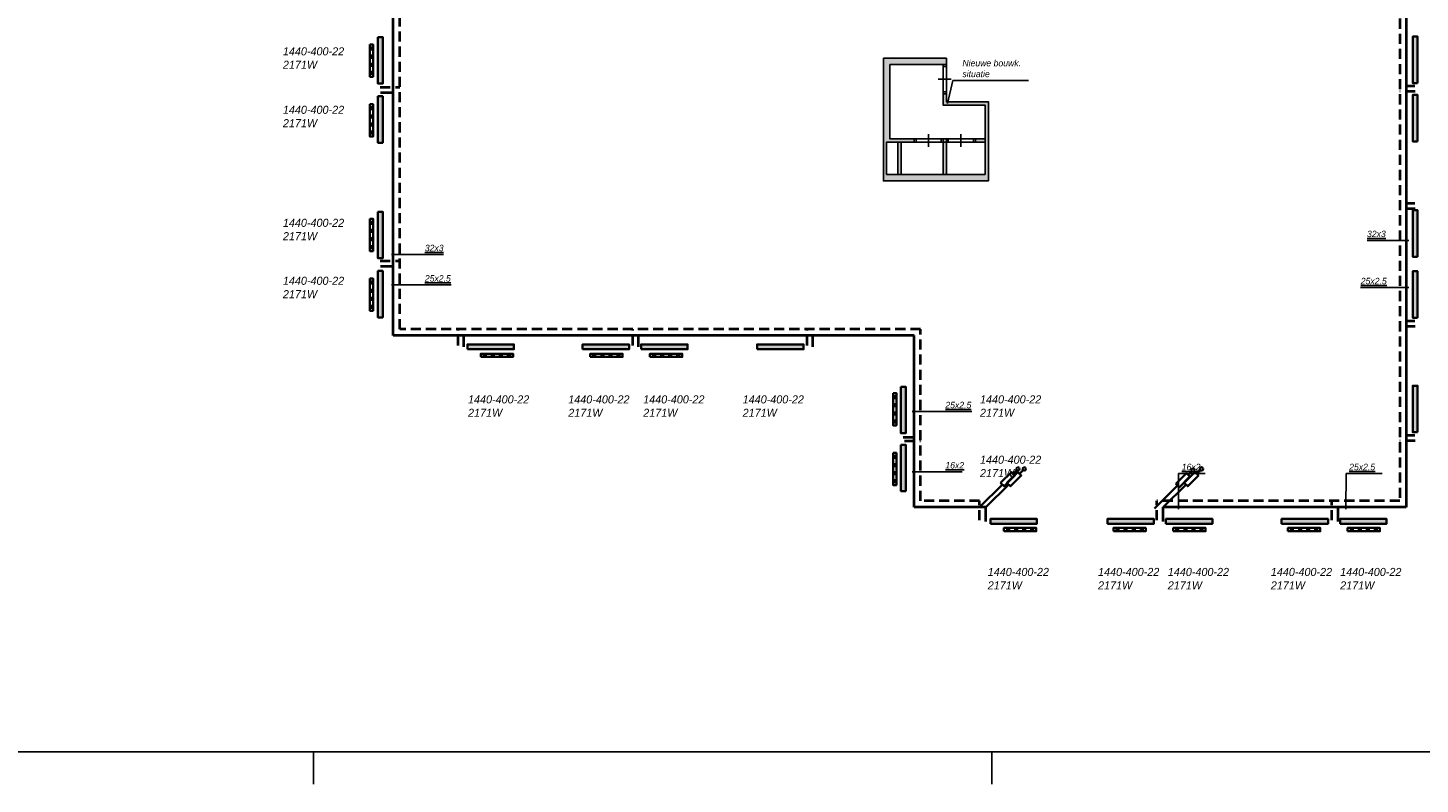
# Model space of a CAD drawing. Header units: millimetres. Extents: x -13501 to 278776, y 0 to 252300.
# Tile 73 of 132: x 195352 to 238458, y 0 to 23430. Entities that reach past the tile are written whole.
import ezdxf
from ezdxf.enums import TextEntityAlignment as Align

# ---------------------------------------------------------------- set-up
doc = ezdxf.new("R2010")
doc.units = ezdxf.units.MM
doc.header["$LTSCALE"] = 100
doc.linetypes.add('B0703', pattern=[4.6875, 3.125, -1.5625])
doc.layers.get('0').update_dxf_attribs({"linetype": 'CONTINUOUS'})
for name, color, linetype in [('Bouwkundig nieuw', 251, 'CONTINUOUS'), ('SCHERMER_KADER', 7, 'CONTINUOUS'), ('SCHERMER_ONDERHOEK', 7, 'CONTINUOUS'), ('WT-tekst', 7, 'CONTINUOUS')]:
    doc.layers.add(name, color=color, linetype=linetype)
for name, color, linetype, lineweight in [('WL56cv-groep AB-Noord-A', 72, 'CONTINUOUS', 40), ('WL56cv-groep AB-Noord-R', 72, 'B0703', 40), ('WL56cv-groep AB-Zuid-A', 5, 'CONTINUOUS', 40), ('WL56cv-groep AB-Zuid-R', 5, 'B0703', 40)]:
    doc.layers.add(name, color=color, linetype=linetype, lineweight=lineweight)
doc.layers.add('WL56cv-symbool', color=7, linetype='CONTINUOUS', lineweight=35, true_color=0x00a529)
doc.layers.add('WL57vent-symbool', color=7, linetype='CONTINUOUS', lineweight=35, true_color=0x00a529)
doc.styles.add('B-01', font='GOTHICI.TTF')
doc.styles.add('cg omega', font='GOTHICI.TTF', dxfattribs={"width": 1.32})
doc.styles.add('CG OMEGA BOLD', font='GOTHICBI.TTF', dxfattribs={"width": 1.32})
doc.dimstyles.new('schermer1-100', dxfattribs={"dimscale": 100, "dimtxt": 2, "dimasz": 2, "dimexe": 1, "dimexo": 1, "dimgap": 1, "dimtad": 1, "dimdec": 0, "dimzin": 0, "dimdsep": 46, "dimtxsty": 'B-01', "dimblk1": 'OBLIQUE', "dimblk2": 'OBLIQUE', "dimsah": 1, "dimcen": -3, "dimdle": 1, "dimclrd": 256, "dimclre": 256, "dimclrt": 256, "dimadec": 0, "dimazin": 0, "dimtfac": 0.75, "dimtdec": 0, "dimtmove": 0, "dimatfit": 1, "dimldrblk": 'NONE', "dimfxl": 1, "dimtvp": 1.5, "dimtolj": 1, "dimtzin": 0, "dimlwd": -1, "dimlwe": -1, "dimarcsym": 0})

# ---------------------------------------------------------------- blocks, each defined once
blk = doc.blocks.new('1350x840')
at = {"layer": 'SCHERMER_KADER', "color": 8, "linetype": 'Continuous'}
blk.add_line((-1316, 0), (0, 0), dxfattribs=at)
at = {"layer": 'SCHERMER_KADER', "color": 9}
for p, q in [((-620, 0), (-620, -10)), ((-410, 0), (-410, -10))]:
    blk.add_line(p, q, dxfattribs=at)
at = {"layer": 'SCHERMER_ONDERHOEK', "style": 'B-01'}
for tag, p in [('WIJZA', (-161.01, 168.4)), ('WIJZG', (-75.51, 168.4)), ('OMSCHRIJVINGA', (-161.01, 162)), ('OMSCHRIJVINGG', (-75.51, 162)), ('WIJZB', (-161.01, 155.6)), ('WIJZH', (-75.51, 155.6)), ('OMSCHRIJVINGB', (-161.01, 149.2)), ('OMSCHRIJVINGH', (-75.51, 149.2)), ('WIJZC', (-161.01, 142.8)), ('WIJZI', (-75.51, 142.8)), ('OMSCHRIJVINGC', (-161.01, 136.4)), ('OMSCHRIJVINGI', (-75.51, 136.4)), ('WIJZD', (-161.01, 130)), ('WIJZJ', (-75.51, 130)), ('OMSCHRIJVINGD', (-161.01, 123.6)), ('OMSCHRIJVINGJ', (-75.51, 123.6)), ('WIJZE', (-161.01, 117.2)), ('WIJZK', (-75.51, 117.2)), ('OMSCHRIJVINGE', (-161.01, 110.8)), ('OMSCHRIJVINGK', (-75.51, 110.8)), ('WIJZF', (-161.01, 104.4)), ('WIJZL', (-75.51, 104.4)), ('OMSCHRIJVINGF', (-161.01, 98)), ('OMSCHRIJVINGL', (-75.51, 98))]:
    blk.add_attdef(tag, text='', height=1.8, dxfattribs=at).set_placement(p, align=Align.MIDDLE_LEFT)
at = {"layer": 'SCHERMER_ONDERHOEK', "style": 'cg omega', "oblique": 15, "width": 1.32}
blk.add_attdef('STATUS', (-179.5, 76.8), '', height=3.5, dxfattribs=at)
at = {"layer": 'SCHERMER_ONDERHOEK', "width": 1.32}
for tag, height, style, p in [('BENAMING', 2.34, 'CG OMEGA BOLD', (-161.26, 58)), ('BENAMING2', 2.34, 'CG OMEGA BOLD', (-161.26, 51.6)), ('BETREFT', 2.34, 'CG OMEGA BOLD', (-161.26, 45.2)), ('SCHAAL', 1.8, 'cg omega', (-161.26, 38.8)), ('DATUM', 1.8, 'cg omega', (-161.26, 26)), ('NR', 1.8, 'cg omega', (-125.23, 19.6)), ('A?', 1.8, 'cg omega', (-72.69, 19.6)), ('DD', 1.8, 'cg omega', (-125.23, 13.2)), ('TEKNR.', 2.34, 'CG OMEGA BOLD', (-72.69, 13.2))]:
    blk.add_attdef(tag, text='', height=height, dxfattribs=dict(at, style=style)).set_placement(p, align=Align.MIDDLE_LEFT)
blk = doc.blocks.new('puk1440')
at = {"layer": 'WL56cv-symbool'}
blk.add_hatch(color=256, dxfattribs=at).paths.add_polyline_path([(720, 0), (720, 150), (-720, 150), (-720, 0)])
blk.add_lwpolyline([(-720, 0), (720, 0), (720, 150), (-720, 150)], close=True, dxfattribs=at)
blk = doc.blocks.new('_OBLIQUE')
at = {"color": 0, "linetype": 'ByBlock'}
blk.add_line((-0.5, -0.5), (0.5, 0.5), dxfattribs=at)
blk = doc.blocks.new('_None')
blk = doc.blocks.new('e9')
for p, q in [((1150, 1152), (1037, 1040)), ((0, 0), (707, 707))]:
    blk.add_line(p, q)
blk.add_lwpolyline([(653, 761), (761, 653), (1093, 985), (985, 1093)], close=True)
blk.add_circle((1187, 1189), 52.2)
blk = doc.blocks.new('Mulder a')
at = {"layer": 'Bouwkundig nieuw'}
h = blk.add_hatch(color=252, dxfattribs=at)
h.paths.add_polyline_path([(0, 0), (0, -3800), (3248, -3800), (3248, -1351), (1948, -1351), (1948, -1099), (1848, -1099), (1848, -1451), (3148, -1451), (3148, -3600), (100, -3600), (100, -2600), (949, -2600), (949, -2500), (200, -2500), (200, -200), (1848, -200), (1948, -200), (1948, 0)])
h.paths.add_polyline_path([(550, -2600), (450, -2600), (450, -3600), (550, -3600)], flags=16)
h.paths.add_polyline_path([(1948, -2500), (1848, -2500), (1848, -2600), (1948, -2600)], flags=17)
h.paths.add_polyline_path([(1948, -2600), (1848, -2600), (1848, -3600), (1948, -3600)], flags=17)
h.paths.add_polyline_path([(3148, -2600), (3148, -2500), (2847, -2500), (2847, -2600)], flags=17)
for p, q in [((1848, -200), (1948, -200)), ((1848, -260), (1948, -260)), ((1698, -650), (2098, -650)), ((1848, -1039), (1948, -1039)), ((1848, -1099), (1948, -1099)), ((949, -2600), (949, -2500)), ((1009, -2600), (1009, -2500)), ((1399, -2750), (1399, -2350)), ((1788, -2600), (1788, -2500)), ((1848, -2600), (1848, -2500)), ((1948, -2600), (1948, -2500)), ((2008, -2600), (2008, -2500)), ((2398, -2750), (2398, -2350)), ((2787, -2600), (2787, -2500)), ((2847, -2600), (2847, -2500))]:
    blk.add_line(p, q, dxfattribs=at)
blk.add_lwpolyline([(0, 0), (1948, 0), (1948, -1351), (3248, -1351), (3248, -3800), (0, -3800)], close=True, dxfattribs=at)
for points in [[(200, -200), (1848, -200), (1848, -1451), (3148, -1451), (3148, -3600), (100, -3600), (100, -2600), (3148, -2600)], [(200, -200), (200, -2500), (3148, -2500)], [(450, -2600), (450, -3600)], [(550, -2600), (550, -3600)], [(1848, -2600), (1848, -3597)], [(1948, -2600), (1948, -3597)]]:
    blk.add_lwpolyline(points, dxfattribs=at)
at = {"layer": 'WT-tekst', "insert": (2445, -590), "char_height": 200, "attachment_point": 7, "style": 'B-01'}
blk.add_mtext('Nieuwe bouwk.\\Psituatie', dxfattribs=at)
at = {"layer": 'WT-tekst', "annotation_type": 0, "has_hookline": 1, "hookline_direction": 0, "text_width": 2049}
blk.add_leader([(1983, -1403), (2145, -690), (2345, -690)], dimstyle='schermer1-100', dxfattribs=at)

msp = doc.modelspace()

# ---------------------------------------------------------------- hatches: boundary and pattern name
at = {"layer": 'WL57vent-symbool'}
h = msp.add_hatch(dxfattribs=at)
h.set_pattern_fill('PLAST', color=256, scale=1000, angle=180, style=0)
h.set_pattern_definition([(180, (267800.96, 80317.82), (-3e-14, -250), []), (180, (267800.96, 80286.57), (-3e-14, -250), []), (180, (267800.96, 80255.32), (-3e-14, -250), [])])
h.paths.add_polyline_path([(205941, 22913), (206041, 22913), (206041, 21913), (205941, 21913)])
h = msp.add_hatch(dxfattribs=at)
h.set_pattern_fill('PLAST', color=256, scale=1000, angle=180, style=0)
h.set_pattern_definition([(180, (267800.96, 78467.82), (-3e-14, -250), []), (180, (267800.96, 78436.57), (-3e-14, -250), []), (180, (267800.96, 78405.32), (-3e-14, -250), [])])
h.paths.add_polyline_path([(205941, 21063), (206041, 21063), (206041, 20063), (205941, 20063)])
h = msp.add_hatch(dxfattribs=at)
h.set_pattern_fill('PLAST', color=256, scale=1000, angle=180, style=0)
h.set_pattern_definition([(180, (267800.96, 74917.82), (-3e-14, -250), []), (180, (267800.96, 74886.57), (-3e-14, -250), []), (180, (267800.96, 74855.32), (-3e-14, -250), [])])
h.paths.add_polyline_path([(205941, 17513), (206041, 17513), (206041, 16513), (205941, 16513)])
h = msp.add_hatch(dxfattribs=at)
h.set_pattern_fill('PLAST', color=256, scale=1000, angle=180, style=0)
h.set_pattern_definition([(180, (267800.96, 73067.82), (-3e-14, -250), []), (180, (267800.96, 73036.57), (-3e-14, -250), []), (180, (267800.96, 73005.32), (-3e-14, -250), [])])
h.paths.add_polyline_path([(205941, 15663), (206041, 15663), (206041, 14663), (205941, 14663)])
h = msp.add_hatch(dxfattribs=at)
h.set_pattern_fill('PLAST', color=256, scale=1000, angle=-90, style=0)
h.set_pattern_definition([(270, (151967.48, 75095.48), (250, -5e-14), []), (270, (151998.73, 75095.48), (250, -5e-14), []), (270, (152029.98, 75095.48), (250, -5e-14), [])])
h.paths.add_polyline_path([(209373, 13236), (209373, 13336), (210373, 13336), (210373, 13236)])
h = msp.add_hatch(dxfattribs=at)
h.set_pattern_fill('PLAST', color=256, scale=1000, angle=-90, style=0)
h.set_pattern_definition([(270, (155358.08, 75095.48), (250, -5e-14), []), (270, (155389.33, 75095.48), (250, -5e-14), []), (270, (155420.58, 75095.48), (250, -5e-14), [])])
h.paths.add_polyline_path([(212763, 13236), (212763, 13336), (213763, 13336), (213763, 13236)])
h = msp.add_hatch(dxfattribs=at)
h.set_pattern_fill('PLAST', color=256, scale=1000, angle=-90, style=0)
h.set_pattern_definition([(270, (157208.08, 75095.48), (250, -5e-14), []), (270, (157239.33, 75095.48), (250, -5e-14), []), (270, (157270.58, 75095.48), (250, -5e-14), [])])
h.paths.add_polyline_path([(214613, 13236), (214613, 13336), (215613, 13336), (215613, 13236)])
h = msp.add_hatch(dxfattribs=at)
h.set_pattern_fill('PLAST', color=256, scale=1000, angle=180, style=0)
h.set_pattern_definition([(180, (284001.06, 69517.82), (-3e-14, -250), []), (180, (284001.06, 69486.57), (-3e-14, -250), []), (180, (284001.06, 69455.32), (-3e-14, -250), [])])
h.paths.add_polyline_path([(222141, 12113), (222241, 12113), (222241, 11113), (222141, 11113)])
h = msp.add_hatch(dxfattribs=at)
h.set_pattern_fill('PLAST', color=256, scale=1000, angle=180, style=0)
h.set_pattern_definition([(180, (284001.06, 67667.82), (-3e-14, -250), []), (180, (284001.06, 67636.57), (-3e-14, -250), []), (180, (284001.06, 67605.32), (-3e-14, -250), [])])
h.paths.add_polyline_path([(222141, 10263), (222241, 10263), (222241, 9263), (222141, 9263)])
h = msp.add_hatch(dxfattribs=at)
h.set_pattern_fill('PLAST', color=256, scale=1000, angle=-90, style=0)
h.set_pattern_definition([(270, (168167.48, 69695.48), (250, -5e-14), []), (270, (168198.73, 69695.48), (250, -5e-14), []), (270, (168229.98, 69695.48), (250, -5e-14), [])])
h.paths.add_polyline_path([(225573, 7836), (225573, 7936), (226573, 7936), (226573, 7836)])
h = msp.add_hatch(dxfattribs=at)
h.set_pattern_fill('PLAST', color=256, scale=1000, angle=-90, style=0)
h.set_pattern_definition([(270, (171558.08, 69695.48), (250, -5e-14), []), (270, (171589.33, 69695.48), (250, -5e-14), []), (270, (171620.58, 69695.48), (250, -5e-14), [])])
h.paths.add_polyline_path([(228963, 7836), (228963, 7936), (229963, 7936), (229963, 7836)])
h = msp.add_hatch(dxfattribs=at)
h.set_pattern_fill('PLAST', color=256, scale=1000, angle=-90, style=0)
h.set_pattern_definition([(270, (173408.08, 69695.48), (250, -5e-14), []), (270, (173439.33, 69695.48), (250, -5e-14), []), (270, (173470.58, 69695.48), (250, -5e-14), [])])
h.paths.add_polyline_path([(230813, 7836), (230813, 7936), (231813, 7936), (231813, 7836)])
h = msp.add_hatch(dxfattribs=at)
h.set_pattern_fill('PLAST', color=256, scale=1000, angle=-90, style=0)
h.set_pattern_definition([(270, (176958.08, 69695.48), (250, -5e-14), []), (270, (176989.33, 69695.48), (250, -5e-14), []), (270, (177020.58, 69695.48), (250, -5e-14), [])])
h.paths.add_polyline_path([(234363, 7836), (234363, 7936), (235363, 7936), (235363, 7836)])
h = msp.add_hatch(dxfattribs=at)
h.set_pattern_fill('PLAST', color=256, scale=1000, angle=-90, style=0)
h.set_pattern_definition([(270, (178808.08, 69695.48), (250, -5e-14), []), (270, (178839.33, 69695.48), (250, -5e-14), []), (270, (178870.58, 69695.48), (250, -5e-14), [])])
h.paths.add_polyline_path([(236213, 7836), (236213, 7936), (237213, 7936), (237213, 7836)])

# ---------------------------------------------------------------- linework, layer by layer
at = {"layer": 'WL56cv-groep AB-Noord-A'}
for p, q in [((206664, 13897), (206664, 39754)), ((206268, 21428), (206664, 21428)), ((206268, 16047), (206664, 16047)), ((222790, 13897), (206664, 13897)), ((208847, 13550), (208847, 13904)), ((214257, 13550), (214257, 13904)), ((219657, 13550), (219657, 13904)), ((222790, 8577), (222790, 13897)), ((222456, 10753), (222790, 10753)), ((225013, 8577), (222790, 8577)), ((225013, 8138), (225013, 8577))]:
    msp.add_line(p, q, dxfattribs=at)
at = {"layer": 'WL56cv-groep AB-Noord-R'}
for p, q in [((206864, 14097), (206864, 39528)), ((206261, 21588), (206864, 21588)), ((206261, 16207), (206864, 16207)), ((222990, 14097), (206864, 14097)), ((208670, 13589), (208670, 14100)), ((214080, 13589), (214080, 14100)), ((219480, 13589), (219480, 14100)), ((222990, 8777), (222990, 14097)), ((222495, 10635), (222987, 10635)), ((224817, 8777), (222990, 8777)), ((224817, 8178), (224817, 8777))]:
    msp.add_line(p, q, dxfattribs=at)
at = {"layer": 'WL56cv-groep AB-Zuid-A'}
for p, q in [((238027, 45009), (238027, 8577)), ((238291, 21620), (238021, 21620)), ((238291, 17987), (238021, 17987)), ((238291, 14344), (238021, 14344)), ((238291, 10798), (238021, 10798)), ((238027, 8577), (230502, 8577)), ((230502, 8138), (230502, 8577)), ((235922, 8138), (235922, 8577))]:
    msp.add_line(p, q, dxfattribs=at)
at = {"layer": 'WL56cv-groep AB-Zuid-R'}
for p, q in [((237827, 44809), (237827, 8777)), ((238306, 21455), (237827, 21455)), ((238306, 17822), (237827, 17822)), ((238306, 14179), (237827, 14179)), ((238306, 10633), (237827, 10633)), ((237827, 8777), (230305, 8777)), ((230305, 8178), (230305, 8777)), ((235725, 8178), (235725, 8777))]:
    msp.add_line(p, q, dxfattribs=at)
at = {"layer": 'WL57vent-symbool'}
for points in [[(205941, 22913), (206041, 22913), (206041, 21913), (205941, 21913)], [(205941, 21063), (206041, 21063), (206041, 20063), (205941, 20063)], [(205941, 17513), (206041, 17513), (206041, 16513), (205941, 16513)], [(205941, 15663), (206041, 15663), (206041, 14663), (205941, 14663)], [(209373, 13236), (209373, 13336), (210373, 13336), (210373, 13236)], [(212763, 13236), (212763, 13336), (213763, 13336), (213763, 13236)], [(214613, 13236), (214613, 13336), (215613, 13336), (215613, 13236)], [(222141, 12113), (222241, 12113), (222241, 11113), (222141, 11113)], [(222141, 10263), (222241, 10263), (222241, 9263), (222141, 9263)], [(225573, 7836), (225573, 7936), (226573, 7936), (226573, 7836)], [(228963, 7836), (228963, 7936), (229963, 7936), (229963, 7836)], [(230813, 7836), (230813, 7936), (231813, 7936), (231813, 7836)], [(234363, 7836), (234363, 7936), (235363, 7936), (235363, 7836)], [(236213, 7836), (236213, 7936), (237213, 7936), (237213, 7836)]]:
    msp.add_lwpolyline(points, close=True, dxfattribs=at)

# ---------------------------------------------------------------- block references
at = {"xscale": 100, "yscale": 100, "zscale": 100}
msp.add_blockref('1350x840', (266200, 1000), dxfattribs=at)
at = {"layer": 'WL56cv-symbool'}
for p, rotation in [((206189, 22424), 270), ((238376, 22440), 90), ((206189, 20592), 270), ((238376, 20631), 90), ((206189, 17013), 270), ((238376, 17057), 90), ((206189, 15181), 270), ((238376, 15167), 90), ((222381, 11592), 270), ((238376, 11621), 90), ((222381, 9797), 270)]:
    msp.add_blockref('puk1440', p, dxfattribs=dict(at, rotation=rotation))
for name, p in [('puk1440', (209680, 13474)), ('puk1440', (213247, 13474)), ('puk1440', (215056, 13474)), ('puk1440', (218647, 13474)), ('e9', (224817, 8577)), ('e9', (225013, 8577)), ('e9', (230238, 8541)), ('e9', (230502, 8577)), ('puk1440', (225874, 8069)), ('puk1440', (229496, 8069)), ('puk1440', (231306, 8069)), ('puk1440', (234887, 8069)), ('puk1440', (236697, 8069))]:
    msp.add_blockref(name, p, dxfattribs=at)
at = {"layer": 'WT-tekst'}
msp.add_blockref('Mulder a', (221841, 22489), dxfattribs=at)

# ---------------------------------------------------------------- texts
at = {"layer": 'WT-tekst', "style": 'B-01'}
for s, p in [('2171W', (203249, 22161)), ('1440-400-22', (203249, 22577)), ('1440-400-22', (203249, 20766)), ('2171W', (203249, 20351)), ('1440-400-22', (203249, 17265)), ('2171W', (203249, 16850)), ('1440-400-22', (203249, 15469)), ('2171W', (203249, 15054)), ('1440-400-22', (208980, 11795)), ('1440-400-22', (212083, 11795)), ('1440-400-22', (214403, 11795)), ('1440-400-22', (217483, 11795)), ('1440-400-22', (224831, 11795)), ('2171W', (208980, 11380)), ('2171W', (212083, 11380)), ('2171W', (214403, 11380)), ('2171W', (217483, 11380)), ('2171W', (224831, 11380)), ('1440-400-22', (224831, 9926)), ('2171W', (224831, 9511)), ('1440-400-22', (225070, 6449)), ('1440-400-22', (228485, 6449)), ('1440-400-22', (230645, 6449)), ('1440-400-22', (233835, 6449)), ('1440-400-22', (235981, 6449)), ('2171W', (225070, 6034)), ('2171W', (228485, 6034)), ('2171W', (230645, 6034)), ('2171W', (233835, 6034)), ('2171W', (235981, 6034))]:
    msp.add_text(s, height=250, dxfattribs=at).set_placement(p)
at = {"layer": 'WT-tekst', "char_height": 200, "style": 'B-01'}
for s, insert, attachment_point in [('{\\L32x3}', (237393, 16944), 9), ('{\\L32x3}', (207644, 16507), 7), ('{\\L25x2.5}', (207644, 15566), 7), ('{\\L25x2.5}', (237422, 15483), 9), ('{\\L25x2.5}', (223759, 11642), 7), ('{\\L16x2}', (223759, 9776), 7), ('{\\L16x2}', (231078, 9723), 7), ('{\\L25x2.5}', (236261, 9723), 7)]:
    msp.add_mtext(s, dxfattribs=dict(at, insert=insert, attachment_point=attachment_point))

# ---------------------------------------------------------------- leaders
at = {"layer": 'WT-tekst', "has_arrowhead": 0, "annotation_type": 0, "has_hookline": 1}
for points, hookline_direction, text_width in [([(238105, 16844), (237493, 16844)], 1, 575), ([(206612, 16407), (207544, 16407)], 0, 575), ([(206612, 15466), (207544, 15466)], 0, 816), ([(238105, 15383), (237522, 15383)], 1, 816), ([(222727, 11542), (223659, 11542)], 0, 816), ([(222727, 9676), (223659, 9676)], 0, 522), ([(230978, 8514), (230980, 9623), (231180, 9623)], 0, 522), ([(236161, 8514), (236164, 9623), (236364, 9623)], 0, 816)]:
    msp.add_leader(points, dimstyle='schermer1-100', dxfattribs=dict(at, hookline_direction=hookline_direction, text_width=text_width))

doc.saveas('drawing.dxf')
